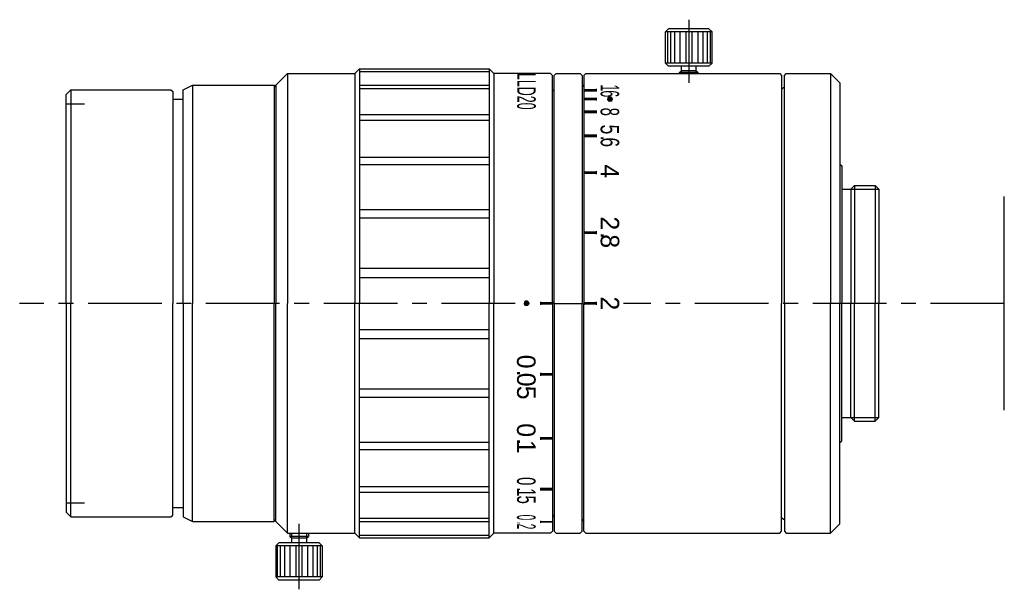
# Model space of a CAD drawing. Extents: x 1 to 108, y 19 to 81.
import ezdxf
from ezdxf.enums import TextEntityAlignment as Align

# ---------------------------------------------------------------- set-up
doc = ezdxf.new("R2010")
doc.units = 0
doc.header["$LTSCALE"] = 0.25
doc.linetypes.add('CENTER', pattern=[50.8, 31.75, -6.35, 6.35, -6.35])
for name, color, linetype in [('00_補助線', 252, 'CONTINUOUS'), ('01_外形線', 7, 'CONTINUOUS'), ('02_ﾈｼﾞ_断面__遮光線仕切り', 7, 'CONTINUOUS'), ('03_寸法_文字', 50, 'CONTINUOUS'), ('03_ﾈｼﾞ_ﾛｰﾚｯﾄ_遮光線', 7, 'CONTINUOUS'), ('04_中心線', 1, 'CENTER'), ('06_面取線', 7, 'CONTINUOUS'), ('09_文字', 2, 'CONTINUOUS'), ('11-太線', 7, 'CONTINUOUS')]:
    doc.layers.add(name, color=color, linetype=linetype)
doc.styles.add('VS_STANDARD', font='txt', dxfattribs={"height": 3})

# ---------------------------------------------------------------- blocks, each defined once
blk = doc.blocks.new('*U105')
at = {"layer": '09_文字', "linetype": 'CONTINUOUS'}
for p, q in [((55.8, 50.13), (55.77, 50)), ((55.77, 50), (55.8, 49.88)), ((55.89, 50.22), (55.8, 50.13)), ((55.8, 49.88), (55.89, 49.78)), ((56.02, 50.25), (55.89, 50.22)), ((56.14, 50.22), (56.02, 50.25)), ((56.14, 50.22), (56.23, 50.13)), ((56.23, 49.88), (56.14, 49.78)), ((56.23, 50.13), (56.27, 50)), ((56.27, 50), (56.23, 49.88)), ((56.02, 49.75), (55.89, 49.78)), ((56.14, 49.78), (56.02, 49.75))]:
    blk.add_line(p, q, dxfattribs=at)
for points in [[(55.8, 50.13), (55.77, 50), (56.27, 50)], [(55.77, 50), (55.8, 49.88), (56.23, 49.88)], [(55.89, 50.22), (55.8, 50.13), (56.23, 50.13)], [(55.8, 49.88), (55.89, 49.78), (56.14, 49.78)], [(56.02, 50.25), (55.89, 50.22), (56.14, 50.22)]]:
    blk.add_solid(points, dxfattribs=at)
at = {"layer": '09_文字', "linetype": 'CONTINUOUS', "extrusion": (0, 0, -1)}
for points in [[(-55.77, 50), (-56.27, 50), (-56.23, 49.88)], [(-55.8, 50.13), (-56.23, 50.13), (-56.27, 50)], [(-55.8, 49.88), (-56.23, 49.88), (-56.14, 49.78)], [(-55.89, 50.22), (-56.14, 50.22), (-56.23, 50.13)], [(-55.89, 49.78), (-56.14, 49.78), (-56.02, 49.75)]]:
    blk.add_solid(points, dxfattribs=at)
blk = doc.blocks.new('*U106')
at = {"layer": '03_寸法_文字', "linetype": 'CONTINUOUS'}
for p, q in [((57.52, 50.15), (57.52, 49.85)), ((58.82, 50.15), (58.82, 49.85))]:
    blk.add_line(p, q, dxfattribs=at)
blk.add_solid([(57.52, 50.15), (57.52, 49.85), (58.82, 49.85)], dxfattribs=at)
at = {"layer": '03_寸法_文字', "linetype": 'CONTINUOUS', "extrusion": (0, 0, -1)}
blk.add_solid([(-57.52, 50.15), (-58.82, 50.15), (-58.82, 49.85)], dxfattribs=at)
blk = doc.blocks.new('*U107')
at = {"layer": '03_寸法_文字', "linetype": 'CONTINUOUS'}
for p, q in [((57.52, 42.5), (57.52, 42.2)), ((58.82, 42.5), (58.82, 42.2))]:
    blk.add_line(p, q, dxfattribs=at)
blk.add_solid([(57.52, 42.5), (57.52, 42.2), (58.82, 42.2)], dxfattribs=at)
at = {"layer": '03_寸法_文字', "linetype": 'CONTINUOUS', "extrusion": (0, 0, -1)}
blk.add_solid([(-57.52, 42.5), (-58.82, 42.5), (-58.82, 42.2)], dxfattribs=at)
blk = doc.blocks.new('*U108')
at = {"layer": '03_寸法_文字', "linetype": 'CONTINUOUS'}
for p, q in [((57.52, 35.6), (57.52, 35.3)), ((58.82, 35.6), (58.82, 35.3))]:
    blk.add_line(p, q, dxfattribs=at)
blk.add_solid([(57.52, 35.6), (57.52, 35.3), (58.82, 35.3)], dxfattribs=at)
at = {"layer": '03_寸法_文字', "linetype": 'CONTINUOUS', "extrusion": (0, 0, -1)}
blk.add_solid([(-57.52, 35.6), (-58.82, 35.6), (-58.82, 35.3)], dxfattribs=at)
blk = doc.blocks.new('*U109')
at = {"layer": '03_寸法_文字', "linetype": 'CONTINUOUS'}
for p, q in [((57.52, 30.13), (57.52, 29.83)), ((58.82, 30.13), (58.82, 29.83))]:
    blk.add_line(p, q, dxfattribs=at)
blk.add_solid([(57.52, 30.13), (57.52, 29.83), (58.82, 29.83)], dxfattribs=at)
at = {"layer": '03_寸法_文字', "linetype": 'CONTINUOUS', "extrusion": (0, 0, -1)}
blk.add_solid([(-57.52, 30.13), (-58.82, 30.13), (-58.82, 29.83)], dxfattribs=at)
blk = doc.blocks.new('*U110')
at = {"layer": '03_寸法_文字', "linetype": 'CONTINUOUS'}
for p, q in [((57.52, 26.56), (57.52, 26.36)), ((58.82, 26.56), (58.82, 26.36))]:
    blk.add_line(p, q, dxfattribs=at)
blk.add_solid([(57.52, 26.56), (57.52, 26.36), (58.82, 26.36)], dxfattribs=at)
at = {"layer": '03_寸法_文字', "linetype": 'CONTINUOUS', "extrusion": (0, 0, -1)}
blk.add_solid([(-57.52, 26.56), (-58.82, 26.56), (-58.82, 26.36)], dxfattribs=at)
blk = doc.blocks.new('*U111')
at = {"layer": '03_寸法_文字', "linetype": 'CONTINUOUS'}
for p, q in [((62.22, 73.1), (62.22, 72.8)), ((63.52, 73.1), (63.52, 72.8))]:
    blk.add_line(p, q, dxfattribs=at)
blk.add_solid([(62.22, 73.1), (62.22, 72.8), (63.52, 72.8)], dxfattribs=at)
at = {"layer": '03_寸法_文字', "linetype": 'CONTINUOUS', "extrusion": (0, 0, -1)}
blk.add_solid([(-62.22, 73.1), (-63.52, 73.1), (-63.52, 72.8)], dxfattribs=at)
blk = doc.blocks.new('*U112')
at = {"layer": '09_文字', "linetype": 'CONTINUOUS'}
for p, q in [((64.89, 72.21), (64.8, 72.12)), ((65.02, 72.25), (64.89, 72.21)), ((65.14, 72.21), (65.02, 72.25)), ((65.14, 72.21), (65.23, 72.12)), ((64.8, 72.12), (64.77, 72)), ((64.77, 72), (64.8, 71.87)), ((64.8, 71.87), (64.89, 71.78)), ((65.02, 71.75), (64.89, 71.78)), ((65.14, 71.78), (65.02, 71.75)), ((65.23, 71.87), (65.14, 71.78)), ((65.23, 72.12), (65.27, 72)), ((65.27, 72), (65.23, 71.87))]:
    blk.add_line(p, q, dxfattribs=at)
for points in [[(64.89, 72.21), (64.8, 72.12), (65.23, 72.12)], [(65.02, 72.25), (64.89, 72.21), (65.14, 72.21)], [(64.8, 72.12), (64.77, 72), (65.27, 72)], [(64.77, 72), (64.8, 71.87), (65.23, 71.87)], [(64.8, 71.87), (64.89, 71.78), (65.14, 71.78)]]:
    blk.add_solid(points, dxfattribs=at)
at = {"layer": '09_文字', "linetype": 'CONTINUOUS', "extrusion": (0, 0, -1)}
for points in [[(-64.89, 72.21), (-65.14, 72.21), (-65.23, 72.12)], [(-64.77, 72), (-65.27, 72), (-65.23, 71.87)], [(-64.8, 72.12), (-65.23, 72.12), (-65.27, 72)], [(-64.8, 71.87), (-65.23, 71.87), (-65.14, 71.78)], [(-64.89, 71.78), (-65.14, 71.78), (-65.02, 71.75)]]:
    blk.add_solid(points, dxfattribs=at)
blk = doc.blocks.new('*U113')
at = {"layer": '03_寸法_文字', "linetype": 'CONTINUOUS'}
for p, q in [((62.22, 72.15), (62.22, 71.85)), ((63.52, 72.15), (63.52, 71.85))]:
    blk.add_line(p, q, dxfattribs=at)
blk.add_solid([(62.22, 72.15), (62.22, 71.85), (63.52, 71.85)], dxfattribs=at)
at = {"layer": '03_寸法_文字', "linetype": 'CONTINUOUS', "extrusion": (0, 0, -1)}
blk.add_solid([(-62.22, 72.15), (-63.52, 72.15), (-63.52, 71.85)], dxfattribs=at)
blk = doc.blocks.new('*U114')
at = {"layer": '03_寸法_文字', "linetype": 'CONTINUOUS'}
for p, q in [((62.22, 70.78), (62.22, 70.48)), ((63.52, 70.78), (63.52, 70.48))]:
    blk.add_line(p, q, dxfattribs=at)
blk.add_solid([(62.22, 70.78), (62.22, 70.48), (63.52, 70.48)], dxfattribs=at)
at = {"layer": '03_寸法_文字', "linetype": 'CONTINUOUS', "extrusion": (0, 0, -1)}
blk.add_solid([(-62.22, 70.78), (-63.52, 70.78), (-63.52, 70.48)], dxfattribs=at)
blk = doc.blocks.new('*U115')
at = {"layer": '03_寸法_文字', "linetype": 'CONTINUOUS'}
for p, q in [((62.22, 68.19), (62.22, 67.89)), ((63.52, 68.19), (63.52, 67.89))]:
    blk.add_line(p, q, dxfattribs=at)
blk.add_solid([(62.22, 68.19), (62.22, 67.89), (63.52, 67.89)], dxfattribs=at)
at = {"layer": '03_寸法_文字', "linetype": 'CONTINUOUS', "extrusion": (0, 0, -1)}
blk.add_solid([(-62.22, 68.19), (-63.52, 68.19), (-63.52, 67.89)], dxfattribs=at)
blk = doc.blocks.new('*U116')
at = {"layer": '03_寸法_文字', "linetype": 'CONTINUOUS'}
for p, q in [((62.22, 64.23), (62.22, 63.93)), ((63.52, 64.23), (63.52, 63.93))]:
    blk.add_line(p, q, dxfattribs=at)
blk.add_solid([(62.22, 64.23), (62.22, 63.93), (63.52, 63.93)], dxfattribs=at)
at = {"layer": '03_寸法_文字', "linetype": 'CONTINUOUS', "extrusion": (0, 0, -1)}
blk.add_solid([(-62.22, 64.23), (-63.52, 64.23), (-63.52, 63.93)], dxfattribs=at)
blk = doc.blocks.new('*U117')
at = {"layer": '03_寸法_文字', "linetype": 'CONTINUOUS'}
for p, q in [((62.22, 57.76), (62.22, 57.46)), ((63.52, 57.76), (63.52, 57.46))]:
    blk.add_line(p, q, dxfattribs=at)
blk.add_solid([(62.22, 57.76), (62.22, 57.46), (63.52, 57.46)], dxfattribs=at)
at = {"layer": '03_寸法_文字', "linetype": 'CONTINUOUS', "extrusion": (0, 0, -1)}
blk.add_solid([(-62.22, 57.76), (-63.52, 57.76), (-63.52, 57.46)], dxfattribs=at)
blk = doc.blocks.new('*U118')
at = {"layer": '03_寸法_文字', "linetype": 'CONTINUOUS'}
for p, q in [((62.22, 50.15), (62.22, 49.85)), ((63.52, 50.15), (63.52, 49.85))]:
    blk.add_line(p, q, dxfattribs=at)
blk.add_solid([(62.22, 50.15), (62.22, 49.85), (63.52, 49.85)], dxfattribs=at)
at = {"layer": '03_寸法_文字', "linetype": 'CONTINUOUS', "extrusion": (0, 0, -1)}
blk.add_solid([(-62.22, 50.15), (-63.52, 50.15), (-63.52, 49.85)], dxfattribs=at)

msp = doc.modelspace()

# ---------------------------------------------------------------- linework, layer by layer
at = {"layer": '00_補助線'}
for p, q in [((6.41, 71.5), (8.41, 71.5)), ((6.41, 28.5), (8.41, 28.5))]:
    msp.add_line(p, q, dxfattribs=at)
at = {"layer": '01_外形線'}
for p, q in [((71.34, 79.55), (71.02, 79.23)), ((71.02, 75.88), (71.02, 79.23)), ((75.69, 79.55), (71.34, 79.55)), ((75.69, 79.55), (76.02, 79.23)), ((76.02, 75.88), (76.02, 79.23)), ((71.34, 75.55), (71.02, 75.88)), ((75.69, 75.55), (71.34, 75.55)), ((72.72, 75.05), (72.72, 75.55)), ((74.32, 75.05), (74.32, 75.55)), ((75.69, 75.55), (76.02, 75.88)), ((29.02, 73.5), (30.27, 74.75)), ((30.27, 74.75), (37.52, 74.75)), ((37.52, 74.75), (38.02, 75.25)), ((37.52, 74.75), (37.52, 50)), ((38.02, 75.25), (52.02, 75.25)), ((52.52, 74.75), (52.02, 75.25)), ((58.62, 74.75), (52.52, 74.75)), ((52.52, 74.75), (52.52, 50)), ((58.62, 74.75), (58.82, 74.55)), ((58.82, 50), (58.82, 74.55)), ((59.02, 74.55), (59.22, 74.75)), ((59.02, 50), (59.02, 74.55)), ((59.22, 74.75), (61.82, 74.75)), ((61.82, 74.75), (62.02, 74.55)), ((62.02, 74.55), (62.02, 50)), ((62.22, 74.55), (62.42, 74.75)), ((62.22, 74.55), (62.22, 50)), ((62.42, 74.75), (83.32, 74.75)), ((72.52, 74.85), (72.72, 75.05)), ((72.52, 74.75), (72.52, 74.85)), ((74.32, 75.05), (72.72, 75.05)), ((74.32, 75.05), (74.52, 74.85)), ((74.52, 74.75), (74.52, 74.85)), ((83.32, 74.75), (83.52, 74.55)), ((83.52, 74.55), (83.52, 50)), ((83.82, 74.55), (84.02, 74.75)), ((83.82, 50), (83.82, 74.55)), ((84.02, 74.75), (88.79, 74.75)), ((88.79, 74.75), (89.79, 73.75)), ((19.02, 73), (20.02, 73.5)), ((20.02, 73.5), (28.82, 73.5)), ((28.82, 73.5), (28.82, 50)), ((28.82, 73.5), (29.02, 73.3)), ((29.02, 73.5), (29.02, 73.5)), ((29.02, 73.5), (29.02, 50)), ((62.02, 73.3), (62.22, 73.5)), ((62.22, 73.5), (62.22, 73.5)), ((83.52, 73.25), (83.52, 73.25)), ((83.52, 73.05), (83.72, 73.25)), ((83.72, 73.25), (83.82, 73.25)), ((89.79, 73.75), (89.79, 50)), ((6.41, 72.5), (6.91, 73)), ((6.41, 50), (6.41, 72.5)), ((6.91, 73), (17.71, 73)), ((17.71, 73), (17.91, 72.8)), ((17.91, 72.8), (17.91, 50)), ((19.02, 50), (19.02, 73)), ((58.82, 73), (59.02, 72.8)), ((17.91, 72), (19.02, 72)), ((89.79, 65), (89.79, 65)), ((89.79, 65), (89.99, 64.8)), ((89.99, 64.8), (89.99, 50)), ((90.99, 62.3), (91.38, 62.7)), ((91.38, 62.7), (93.59, 62.7)), ((93.99, 62.3), (93.59, 62.7)), ((89.99, 62.3), (90.99, 62.3)), ((90.99, 62.3), (90.99, 62.3)), ((90.99, 62.3), (90.99, 50)), ((93.99, 62.3), (93.99, 50)), ((107.51, 38.5), (107.51, 61.5)), ((6.41, 50), (6.41, 27.5)), ((17.91, 27.2), (17.91, 50)), ((19.02, 50), (19.02, 27)), ((28.82, 26.5), (28.82, 50)), ((29.02, 26.5), (29.02, 50)), ((37.52, 25.25), (37.52, 50)), ((52.52, 25.25), (52.52, 50)), ((58.82, 50), (58.82, 25.45)), ((59.02, 50), (59.02, 25.45)), ((62.02, 25.45), (62.02, 50)), ((62.22, 25.45), (62.22, 50)), ((83.52, 25.45), (83.52, 50)), ((83.82, 50), (83.82, 25.45)), ((89.79, 26.25), (89.79, 50)), ((89.99, 35.2), (89.99, 50)), ((90.99, 37.7), (90.99, 50)), ((93.99, 37.7), (93.99, 50)), ((89.99, 37.7), (90.99, 37.7)), ((90.99, 37.7), (90.99, 37.7)), ((90.99, 37.7), (91.38, 37.3)), ((91.38, 37.3), (93.59, 37.3)), ((93.99, 37.7), (93.59, 37.3)), ((89.79, 35), (89.99, 35.2)), ((89.79, 35), (89.79, 35)), ((17.91, 28), (19.02, 28)), ((6.41, 27.5), (6.91, 27)), ((6.91, 27), (17.71, 27)), ((17.71, 27), (17.91, 27.2)), ((19.02, 27), (20.02, 26.5)), ((28.82, 26.5), (29.02, 26.7)), ((58.82, 27), (59.02, 27.2)), ((62.02, 26.7), (62.22, 26.5)), ((83.52, 26.95), (83.72, 26.75)), ((83.52, 26.75), (83.52, 26.75)), ((83.72, 26.75), (83.82, 26.75)), ((20.02, 26.5), (28.82, 26.5)), ((29.02, 26.5), (29.02, 26.5)), ((29.02, 26.5), (30.27, 25.25)), ((62.22, 26.5), (62.22, 26.5)), ((88.79, 25.25), (89.79, 26.25)), ((30.27, 25.25), (37.52, 25.25)), ((30.52, 25.25), (30.52, 24.9)), ((30.72, 24.7), (30.52, 24.9)), ((30.72, 24.7), (30.72, 24.2)), ((32.32, 24.7), (30.72, 24.7)), ((32.32, 24.7), (32.52, 24.9)), ((32.32, 24.7), (32.32, 24.2)), ((32.52, 25.25), (32.52, 24.9)), ((37.52, 25.25), (38.02, 24.75)), ((38.02, 24.75), (52.02, 24.75)), ((52.52, 25.25), (52.02, 24.75)), ((58.62, 25.25), (52.52, 25.25)), ((58.62, 25.25), (58.82, 25.45)), ((59.02, 25.45), (59.22, 25.25)), ((59.22, 25.25), (61.82, 25.25)), ((61.82, 25.25), (62.02, 25.45)), ((62.22, 25.45), (62.42, 25.25)), ((62.42, 25.25), (83.32, 25.25)), ((83.32, 25.25), (83.52, 25.45)), ((83.82, 25.45), (84.02, 25.25)), ((84.02, 25.25), (88.79, 25.25)), ((29.34, 24.2), (29.02, 23.88)), ((29.02, 23.88), (29.02, 20.53)), ((33.69, 24.2), (29.34, 24.2)), ((33.69, 24.2), (34.02, 23.88)), ((34.02, 23.88), (34.02, 20.53)), ((29.34, 20.2), (29.02, 20.53)), ((33.69, 20.2), (29.34, 20.2)), ((33.69, 20.2), (34.02, 20.53))]:
    msp.add_line(p, q, dxfattribs=at)
at = {"layer": '02_ﾈｼﾞ_断面__遮光線仕切り'}
for p, q in [((72.72, 74.75), (72.72, 75.05)), ((74.32, 74.75), (74.32, 75.05)), ((90.99, 62.3), (93.99, 62.3)), ((90.99, 37.7), (93.99, 37.7)), ((30.72, 25.25), (30.72, 24.7)), ((32.32, 25.25), (32.32, 24.7))]:
    msp.add_line(p, q, dxfattribs=at)
at = {"layer": '03_ﾈｼﾞ_ﾛｰﾚｯﾄ_遮光線'}
for p, q in [((38.02, 74.96), (52.02, 74.96)), ((38.02, 73.51), (52.02, 73.51)), ((38.02, 73.13), (52.02, 73.13)), ((38.02, 70.33), (52.02, 70.33)), ((38.02, 69.72), (52.02, 69.72)), ((38.02, 65.76), (52.02, 65.76)), ((38.02, 64.97), (52.02, 64.97)), ((38.02, 60.12), (52.02, 60.12)), ((38.02, 59.2), (52.02, 59.2)), ((38.02, 53.79), (52.02, 53.79)), ((38.02, 52.8), (52.02, 52.8)), ((38.02, 47.2), (52.02, 47.2)), ((38.02, 46.21), (52.02, 46.21)), ((38.02, 40.8), (52.02, 40.8)), ((38.02, 39.88), (52.02, 39.88)), ((38.02, 35.03), (52.02, 35.03)), ((38.02, 34.24), (52.02, 34.24)), ((38.02, 30.28), (52.02, 30.28)), ((38.02, 29.67), (52.02, 29.67)), ((38.02, 26.87), (52.02, 26.87)), ((38.02, 26.49), (52.02, 26.49)), ((38.02, 25.04), (52.02, 25.04))]:
    msp.add_line(p, q, dxfattribs=at)
at = {"layer": '04_中心線'}
for p, q in [((73.52, 80.55), (73.52, 73.75)), ((54.82, 50), (1.41, 50)), ((107.51, 50), (66.49, 50)), ((31.52, 19.2), (31.52, 26.25))]:
    msp.add_line(p, q, dxfattribs=at)
at = {"layer": '06_面取線'}
for p, q in [((76.02, 79.23), (71.02, 79.23)), ((71.21, 79.23), (71.21, 75.88)), ((71.53, 79.23), (71.53, 75.88)), ((71.99, 79.23), (71.99, 75.88)), ((72.56, 79.23), (72.56, 75.88)), ((73.19, 79.23), (73.19, 75.88)), ((73.84, 79.23), (73.84, 75.88)), ((74.47, 79.23), (74.47, 75.88)), ((75.04, 79.23), (75.04, 75.88)), ((75.5, 79.23), (75.5, 75.88)), ((75.83, 79.23), (75.83, 75.88)), ((76.02, 75.88), (71.02, 75.88)), ((30.27, 74.75), (30.27, 50)), ((38.02, 75.25), (38.02, 50)), ((52.02, 75.25), (52.02, 50)), ((74.52, 74.85), (72.52, 74.85)), ((88.79, 74.75), (88.79, 50)), ((20.02, 73.5), (20.02, 50)), ((6.91, 73), (6.91, 50)), ((91.38, 62.7), (91.38, 50)), ((93.59, 62.7), (93.59, 50)), ((6.91, 27), (6.91, 50)), ((20.02, 26.5), (20.02, 50)), ((30.27, 25.25), (30.27, 50)), ((38.02, 24.75), (38.02, 50)), ((52.02, 24.75), (52.02, 50)), ((88.79, 25.25), (88.79, 50)), ((91.38, 37.3), (91.38, 50)), ((93.59, 37.3), (93.59, 50)), ((32.52, 24.9), (30.52, 24.9)), ((34.02, 23.88), (29.02, 23.88)), ((29.21, 20.53), (29.21, 23.88)), ((29.53, 20.53), (29.53, 23.88)), ((29.99, 20.53), (29.99, 23.88)), ((30.56, 20.53), (30.56, 23.88)), ((31.19, 20.53), (31.19, 23.88)), ((31.84, 20.53), (31.84, 23.88)), ((32.47, 20.53), (32.47, 23.88)), ((33.04, 20.53), (33.04, 23.88)), ((33.5, 20.53), (33.5, 23.88)), ((33.83, 20.53), (33.83, 23.88)), ((34.02, 20.53), (29.02, 20.53))]:
    msp.add_line(p, q, dxfattribs=at)
at = {"layer": '11-太線', "color": 2}
msp.add_line((59.02, 50), (62.02, 50), dxfattribs=at)

# ---------------------------------------------------------------- block references
at = {"layer": '03_寸法_文字', "linetype": 'CONTINUOUS'}
for name in ['*U111', '*U113', '*U114', '*U115', '*U116', '*U117', '*U106', '*U118', '*U107', '*U108', '*U109', '*U110']:
    msp.add_blockref(name, (0, 0), dxfattribs=at)
at = {"layer": '09_文字', "linetype": 'CONTINUOUS'}
for name in ['*U112', '*U105']:
    msp.add_blockref(name, (0, 0), dxfattribs=at)

# ---------------------------------------------------------------- texts
at = {"layer": '09_文字', "style": 'VS_STANDARD'}
for s, width, p in [('LLD20', 0.5, (57.02, 72.84)), ('1', 0.5, (66.02, 73.2)), ('6', 0.5, (66.01, 72.57)), ('8', 0.6, (66.01, 70.63)), ('5', 0.7, (66.01, 68.73)), ('.', 0.7, (66.02, 67.8)), ('6', 0.7, (66.02, 67.35)), ('0', 0.6, (57, 30.84)), ('.', 0.6, (57.01, 29.98)), ('1', 0.6, (57.01, 29.65)), ('5', 0.6, (57.01, 28.85)), ('0', 0.4, (57, 26.94)), ('.', 0.4, (57.01, 26.34)), ('2', 0.4, (57.01, 25.96))]:
    msp.add_text(s, height=2, rotation=270, dxfattribs=dict(at, width=width)).set_placement(p, align=Align.TOP_CENTER)
for s, p in [('4', (66.01, 64.22)), ('2', (66.01, 58.62)), ('.', (66.02, 57.3)), ('8', (66.02, 56.69)), ('2', (66.01, 50)), ('0', (57, 43.72)), ('.', (57.01, 42.48)), ('0', (57.01, 41.78)), ('5', (57.01, 40.38)), ('0', (57, 36.34)), ('.', (57.01, 35.1)), ('1', (57.01, 34.56))]:
    msp.add_text(s, height=2, rotation=270, dxfattribs=at).set_placement(p, align=Align.TOP_CENTER)

doc.saveas('drawing.dxf')
